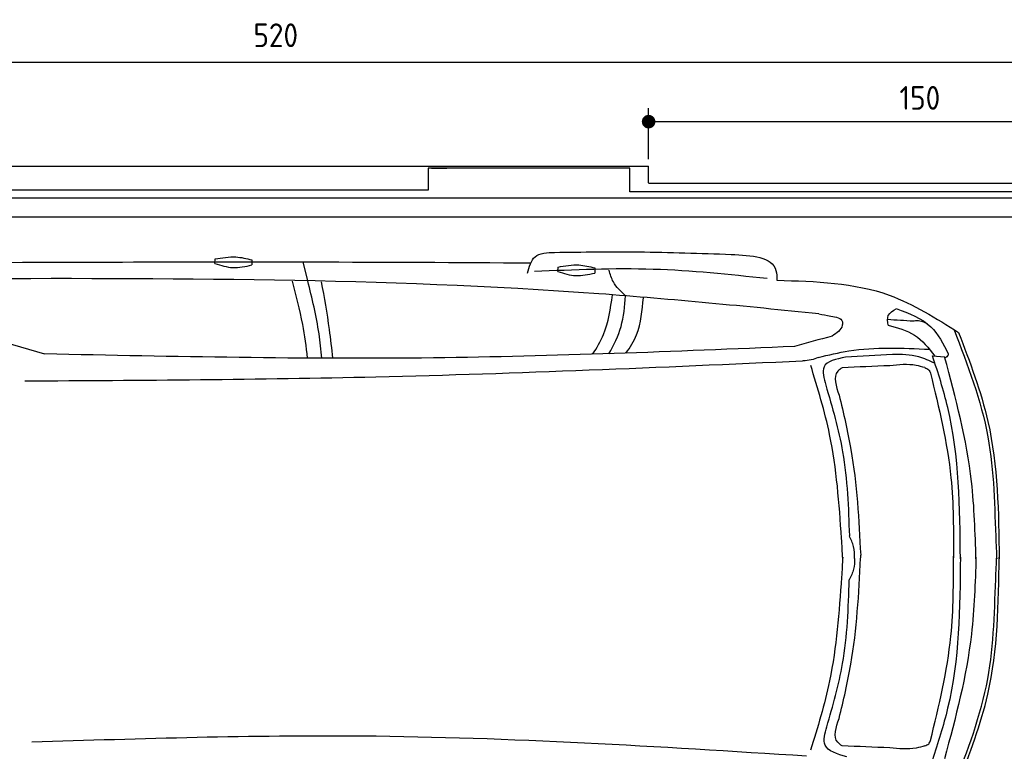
# Model space of a CAD drawing. Header units: millimetres. Extents: x 705 to 7297, y 228 to 3619.
# Tile 3 of 4: x 2918 to 5822, y 1460 to 3619. Entities that reach past the tile are written whole.
import ezdxf

# ---------------------------------------------------------------- set-up
doc = ezdxf.new("R2010")
doc.units = ezdxf.units.MM
doc.layers.get('0').update_dxf_attribs({"lineweight": 25})
doc.layers.add('4', color=3, linetype='Continuous')
doc.layers.add('5', color=3, linetype='Continuous', lineweight=25)
doc.layers.add('Car', color=10, linetype='Continuous', lineweight=25)
doc.styles.get("Standard").update_dxf_attribs({"font": 'ISOCP.SHX'})
doc.dimstyles.new('GEN-ISO$0', dxfattribs={"dimscale": 20, "dimtxt": 3.5, "dimasz": 2, "dimexe": 2, "dimexo": 1, "dimgap": 1.5, "dimtad": 1, "dimdec": 1, "dimlfac": 0.1, "dimdsep": 46, "dimtxsty": 'Standard', "dimblk": 'PUNKT', "dimcen": 2, "dimclrd": 256, "dimclre": 256, "dimclrt": 2, "dimadec": 0, "dimazin": 0, "dimtp": 0.1, "dimtm": 0.1, "dimtfac": 0.71, "dimtdec": 1, "dimtmove": 2, "dimatfit": 3, "dimldrblk": 'PUNKT', "dimfxl": 1, "dimtolj": 1, "dimarcsym": 0})

# ---------------------------------------------------------------- blocks, each defined once
blk = doc.blocks.new('PUNKT')
at = {"layer": '4', "color": 0, "linetype": 'ByBlock'}
blk.add_line((-0.5, 0), (-1, 0), dxfattribs=at)
at = {"layer": '4', "color": 0, "linetype": 'ByBlock', "const_width": 0.5}
blk.add_lwpolyline([(-0.25, 0, 1), (0.25, 0, 1)], format="xyb", close=True, dxfattribs=at)
blk = doc.blocks.new('*D5')
at = {"layer": '5', "lineweight": -2, "transparency": 16777216}
for p, q in [((1072.7, 3157.3), (1072.7, 3533.4)), ((6272.8, 3157.3), (6272.8, 3533.4)), ((1112.7, 3493.4), (6232.8, 3493.4))]:
    blk.add_line(p, q, dxfattribs=at)
at = {"layer": 'DEFPOINTS', "color": 0, "transparency": 16777216}
for p in [(6272.8, 3493.4), (1072.7, 3137.3), (6272.8, 3137.3)]:
    blk.add_point(p, dxfattribs=at)
at = {"layer": '5', "lineweight": -2, "transparency": 16777216, "xscale": 40, "yscale": 40, "zscale": 40, "rotation": 180}
blk.add_blockref('PUNKT', (1072.7, 3493.4), dxfattribs=at)
at = {"layer": '5', "lineweight": -2, "transparency": 16777216, "xscale": 40, "yscale": 40, "zscale": 40}
blk.add_blockref('PUNKT', (6272.8, 3493.4), dxfattribs=at)
at = {"layer": '5', "color": 2, "transparency": 16777216, "insert": (3672.8, 3573.3), "char_height": 70, "attachment_point": 5}
blk.add_mtext('\\A1;520', dxfattribs=at)
blk = doc.blocks.new('*D7')
at = {"layer": '5', "lineweight": -2, "transparency": 16777216}
for p, q in [((4772.7, 3207.3), (4772.7, 3358.3)), ((6272.8, 3157.3), (6272.8, 3358.3)), ((4812.7, 3318.3), (6232.8, 3318.3))]:
    blk.add_line(p, q, dxfattribs=at)
at = {"layer": 'DEFPOINTS', "color": 0, "transparency": 16777216}
for p in [(6272.8, 3318.3), (4772.7, 3187.3), (6272.8, 3137.3)]:
    blk.add_point(p, dxfattribs=at)
at = {"layer": '5', "lineweight": -2, "transparency": 16777216, "xscale": 40, "yscale": 40, "zscale": 40, "rotation": 180}
blk.add_blockref('PUNKT', (4772.7, 3318.3), dxfattribs=at)
at = {"layer": '5', "lineweight": -2, "transparency": 16777216, "xscale": 40, "yscale": 40, "zscale": 40}
blk.add_blockref('PUNKT', (6272.8, 3318.3), dxfattribs=at)
at = {"layer": '5', "color": 2, "transparency": 16777216, "insert": (5572.8, 3388.5), "char_height": 70, "attachment_point": 5}
blk.add_mtext('\\A1;150', dxfattribs=at)

msp = doc.modelspace()

# ---------------------------------------------------------------- linework, layer by layer
for p, q in [((1372.73, 3187.27), (4772.73, 3187.27)), ((4717.73, 3181.27), (4122.73, 3181.27)), ((4122.73, 3181.27), (4122.73, 3115.77)), ((4132.73, 3181.27), (4177.96, 3181.27)), ((4717.73, 3110.77), (4717.73, 3181.27)), ((4772.73, 3138.02), (4772.73, 3187.27)), ((4772.73, 3137.27), (6272.78, 3137.27)), ((4122.73, 3115.77), (1832.73, 3115.77)), ((6251.55, 3110.77), (4717.73, 3110.77)), ((4551.14, 3092.27), (1454.13, 3092.27)), ((4266.5, 3092.27), (4266.2, 3092.27)), ((4266.5, 3092.27), (4266.5, 3092.27)), ((6015.69, 3092.27), (4551.14, 3092.27)), ((1533.3, 3037.27), (6020.48, 3037.27))]:
    msp.add_line(p, q)
at = {"layer": 'Car'}
for p, q in [((3767.26, 2848.7), (3753.32, 2904.49)), ((5610.3, 2627.29), (5646.02, 2624.09))]:
    msp.add_line(p, q, dxfattribs=at)
for points in [[(3493.65, 2900.15), (3493.9, 2913.09)], [(3602.43, 2910.45), (3602.14, 2895.48)], [(4505.32, 2876.36), (4505.56, 2889.3)], [(4614.09, 2886.66), (4613.81, 2871.69)]]:
    msp.add_lwpolyline(points, dxfattribs=at)
msp.add_arc((4698.73, 8590.15), 6197.21, 250.355167, 254.006031, dxfattribs=at)
for points in [[(4495.63, 2932.64), (4743.69, 2933.94), (5016.1, 2926.68)], [(3493.9, 2913.09), (3555.3, 2919.16), (3602.43, 2910.45)], [(4415.87, 2871.18), (4437.79, 2919.41), (4495.63, 2932.64)], [(5016.1, 2926.68), (5148.53, 2878.72), (5151.15, 2850.45)], [(3493.65, 2900.15), (3546.54, 2887.78), (3602.14, 2895.48)], [(5122.2, 2855.2), (4786.67, 2882.48), (4435.86, 2875.73)], [(4505.32, 2876.36), (4558.21, 2863.99), (4613.81, 2871.69)], [(4505.56, 2889.3), (4566.97, 2895.38), (4614.09, 2886.66)], [(4704.89, 2804.34), (4668.7, 2845.44), (4656.27, 2880.13)], [(5275.15, 2751.44), (4626.06, 2810.37), (2710.46, 2854.59)], [(5151.15, 2850.45), (5482.75, 2806.22), (5687.24, 2695.82)], [(5479.05, 2717.58), (5479.88, 2746.37), (5503.49, 2766.28)], [(5503.49, 2766.55), (5605.17, 2713), (5656.65, 2633.21)], [(5275.15, 2751.44), (5310.4, 2744.55), (5344.67, 2727.86), (5345.17, 2724.73)], [(5553.61, 2729.26), (5477.55, 2734.24)], [(5479.05, 2717.85), (5557, 2688.46), (5616.97, 2626.69)], [(5673.83, 2704.35), (5773.53, 2388.55), (5797.48, 2075.22), (5799.64, 2028.56)], [(5313.82, 2685.57), (5203.31, 2654.92)], [(5687.24, 2695.82), (5773.71, 2433.12), (5806.92, 2028.55)], [(5203.31, 2654.92), (4138.19, 2621.26), (2991.18, 2632.83)], [(5273.08, 2622.74), (5363.85, 2641.83), (5601.13, 2646.53)], [(5273.08, 2622.74), (5252.7, 2615.25), (5228.17, 2612.72)], [(5353.91, 2623.22), (5290.14, 2594.55), (5295.22, 2540.69)], [(5492.03, 2631.26), (5353.91, 2623.22)], [(5617.43, 2605.2), (5569.48, 2624.38), (5492.03, 2631.26)], [(5692.5, 2028.66), (5655.16, 2475.08), (5610.3, 2627.29)], [(5656.65, 2633.21), (5655.98, 2629.45), (5646.86, 2621)], [(5226.92, 2611.44), (3967.85, 2564.44), (2932.85, 2552.28)], [(5342, 2088.36), (5306.73, 2394.74), (5250.88, 2599.26)], [(5343.75, 2592.25), (5330.82, 2581.74), (5334.83, 2511.16)], [(5484.25, 2598.25), (5343.75, 2592.25)], [(5587.73, 2592.38), (5562.03, 2598.92), (5484.25, 2598.25)], [(5587.73, 2592.38), (5599.04, 2585.82), (5604.23, 2576.07)], [(5604.23, 2576.07), (5664.44, 2267.75), (5672.04, 2031.63)], [(5295.22, 2540.69), (5345.15, 2343.61), (5364.9, 2095.97)], [(5334.83, 2511.16), (5369.42, 2351.3), (5398.31, 2038.7)], [(5380.29, 2029.28), (5377.47, 2064.69), (5364.9, 2095.97)], [(5345.37, 2029.01), (5342, 2088.36)], [(5345.37, 2033.58), (5341.95, 1974.24)], [(5398.27, 2029.96), (5398.46, 2034.19), (5398.31, 2038.75)], [(5604.17, 1491.74), (5664.37, 1800.06), (5671.98, 2036.18)], [(5692.5, 2033.64), (5654.79, 1587.26), (5609.79, 1435.09)], [(5673.26, 1357.97), (5773.23, 1673.69), (5797.44, 1986.99), (5799.64, 2033.66)], [(5686.68, 1366.48), (5773.37, 1629.11), (5806.92, 2033.66)], [(5334.8, 1557.5), (5369.39, 1717.36), (5398.27, 2029.96)], [(5380.29, 2029.28), (5377.44, 1997.88), (5364.85, 1966.62)], [(5341.95, 1974.24), (5306.43, 1667.89), (5250.4, 1463.42)], [(5298.32, 1532.77), (5344.89, 1718.99), (5364.85, 1966.62)], [(5343.72, 1476.4), (5330.79, 1486.92), (5334.8, 1557.5)], [(5357.71, 1443.93), (5293.25, 1478.92), (5298.32, 1532.77)], [(5238.69, 1445.86), (3927.68, 1504.96), (2953.38, 1487.03)], [(5587.7, 1476.28), (5599.01, 1482.84), (5604.17, 1491.74)], [(5484.22, 1470.41), (5343.72, 1476.4)], [(5587.7, 1476.28), (5562, 1469.73), (5484.22, 1470.41)]]:
    msp.add_spline(points, degree=3, dxfattribs=at)
for points, knots in [([(2729.09, 2902.42), (3078.77, 2903.95), (3644.25, 2905.78), (4209.72, 2903), (4425.5, 2901.6)], [30.8675023, 30.8675023, 30.8675023, 30.8675023, 135.7738464, 200.5104278, 200.5104278, 200.5104278, 200.5104278]), ([(3767.02, 2620.68), (3763.15, 2653.89), (3752.64, 2731.08), (3733.19, 2806.64), (3722.65, 2847.56)], [6.4540006, 6.4540006, 6.4540006, 6.4540006, 16.5424251, 29.8301072, 29.8301072, 29.8301072, 29.8301072]), ([(3808.47, 2620.24), (3806.53, 2644.48), (3798.72, 2721.53), (3780.07, 2796.93), (3767.26, 2848.7)], [6.5803524, 6.5803524, 6.5803524, 6.5803524, 13.8699149, 29.8274463, 29.8274463, 29.8274463, 29.8274463]), ([(3841.29, 2620.24), (3838.43, 2648.55), (3829.9, 2724.81), (3816.3, 2800.38), (3808.07, 2846.05)], [6.6592474, 6.6592474, 6.6592474, 6.6592474, 15.2289071, 29.6828472, 29.6828472, 29.6828472, 29.6828472]), ([(4607.42, 2631.98), (4620.26, 2650.69), (4651.45, 2704.19), (4660.31, 2767.19), (4665.9, 2806.91)], [7.5476492, 7.5476492, 7.5476492, 7.5476492, 14.3334492, 26.2908128, 26.2908128, 26.2908128, 26.2908128]), ([(4655.65, 2633.57), (4670.68, 2659.32), (4696.86, 2713.06), (4702.18, 2773.6), (4704.89, 2804.34)], [6.572602, 6.572602, 6.572602, 6.572602, 15.4380648, 24.5854757, 24.5854757, 24.5854757, 24.5854757]), ([(4705.79, 2635.29), (4718.54, 2652.42), (4749.01, 2701.75), (4754.17, 2761.77), (4757.34, 2798.59)], [6.8925435, 6.8925435, 6.8925435, 6.8925435, 13.2652487, 24.5027164, 24.5027164, 24.5027164, 24.5027164]), ([(5738.48, 2028.62), (5736.16, 2104.76), (5730.02, 2306.67), (5679.1, 2502.38), (5646.02, 2624.09)], [0, 0, 0, 0, 22.79473, 60.4405335, 60.4405335, 60.4405335, 60.4405335]), ([(5738.48, 2033.65), (5736.1, 1957.5), (5729.78, 1755.61), (5678.7, 1559.93), (5645.51, 1438.25)], [0, 0, 0, 0, 22.79473, 60.4405335, 60.4405335, 60.4405335, 60.4405335])]:
    msp.add_open_spline(points, degree=3, knots=knots, dxfattribs=at)
for points, end_tangent in [([(5595.21, 2721.69), (5559.56, 2730.55), (5553.61, 2729.26)], (-0.9993967, 0.0347318)), ([(5345.17, 2724.73), (5344.19, 2717.39), (5313.82, 2685.57)], (-0.9621296, -0.2725926))]:
    msp.add_spline(points, degree=3, dxfattribs=dict(at, end_tangent=end_tangent))

# ---------------------------------------------------------------- dimensions: what is measured, and where the dimension line sits
at = {"layer": '5'}
dim = msp.add_linear_dim(base=(6272.78, 3493.4), p1=(1072.73, 3137.27), p2=(6272.78, 3137.27), dimstyle='GEN-ISO$0', override={"dimtad": 3}, dxfattribs=at)
dim.commit()
dim.dimension.update_dxf_attribs({"geometry": '*D5', "text_midpoint": (3672.78, 3573.28), "dimtype": 160})
dim = msp.add_linear_dim(base=(6272.78, 3318.28), p1=(4772.73, 3187.27), p2=(6272.78, 3137.27), dimstyle='GEN-ISO$0', dxfattribs=at)
dim.commit()
dim.dimension.update_dxf_attribs({"geometry": '*D7', "text_midpoint": (5572.75, 3388.46), "dimtype": 160})

doc.saveas('drawing.dxf')
